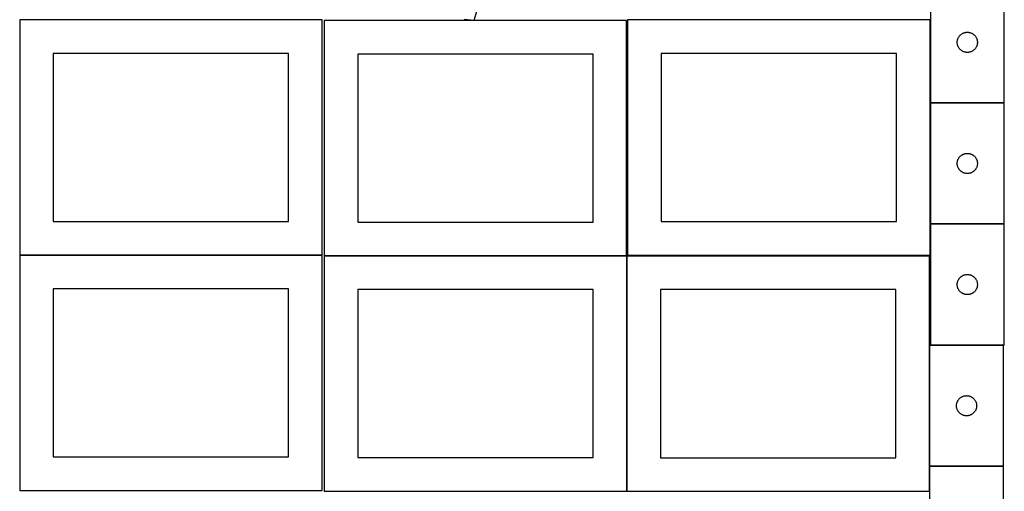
# Model space of a CAD drawing. Header units: millimetres. Extents: x 7 to 1493, y 7 to 2993.
# Tile 4 of 13: x 7 to 1471, y 1411 to 2113. Entities that reach past the tile are written whole.
import ezdxf

# ---------------------------------------------------------------- set-up
doc = ezdxf.new("R2010")
doc.units = ezdxf.units.MM
doc.layers.add('COMMON', color=5, linetype='CONTINUOUS', true_color=0x0000ff)
doc.layers.add('CUT', color=7, linetype='CONTINUOUS', true_color=0x000000)

msp = doc.modelspace()

# ---------------------------------------------------------------- linework, layer by layer
at = {"layer": 'COMMON'}
for p, q in [((1243.119844, 2112.923826), (1168.119844, 2112.923826)), ((1360.799478, 2112.823825), (1360.799478, 1989.283261)), ((1360.799478, 1989.08326), (1360.799478, 1809.08326)), ((1470.899479, 1989.183261), (1360.899479, 1989.183261)), ((1360.799478, 1808.883259), (1360.799478, 1762.823825)), ((1470.899479, 1808.98326), (1360.899479, 1808.98326)), ((456.524735, 1762.723825), (6.524735, 1762.723825)), ((909.212927, 1761.666696), (459.374233, 1761.666696)), ((909.474234, 1411.566695), (909.474234, 1761.299045)), ((1359.674234, 1628.562802), (1359.674234, 1448.562802)), ((1359.674234, 1448.362801), (1359.674234, 1411.299045)), ((1469.774235, 1448.462802), (1359.774235, 1448.462802))]:
    msp.add_line(p, q, dxfattribs=at)
at = {"layer": 'CUT'}
for p, q in [((1360.899479, 2169.283261), (1360.899479, 1989.283261)), ((1470.899479, 1989.283261), (1470.899479, 2169.283261)), ((682.626634, 2112.065619), (691.450597, 2142.579754)), ((456.524735, 2112.823825), (6.524735, 2112.823825)), ((6.524735, 2112.823825), (6.524735, 1762.823825)), ((456.524735, 1762.823825), (456.524735, 2112.823825)), ((909.212927, 2111.766696), (459.212927, 2111.766696)), ((459.212927, 2111.766696), (459.212927, 1761.766696)), ((667.349214, 2113.890721), (682.626634, 2112.065619)), ((909.212927, 1761.766696), (909.212927, 2111.766696)), ((1360.699478, 2112.823825), (910.699478, 2112.823825)), ((910.699478, 2112.823825), (910.699478, 1762.823825)), ((1360.699478, 1762.823825), (1360.699478, 2112.823825)), ((1412.831198, 2093.966097), (1413.591121, 2094.10458)), ((1413.591121, 2094.10458), (1414.357164, 2094.203759)), ((1414.357164, 2094.203759), (1415.127298, 2094.263373)), ((1415.127298, 2094.263373), (1415.899479, 2094.283261)), ((1415.899479, 2094.283261), (1416.671661, 2094.263373)), ((1416.671661, 2094.263373), (1417.441794, 2094.203759)), ((1417.441794, 2094.203759), (1418.207838, 2094.10458)), ((1418.207838, 2094.10458), (1418.96776, 2093.966097)), ((1400.904452, 2079.66948), (1400.944216, 2080.440893)), ((1400.904452, 2078.897043), (1400.904452, 2079.66948)), ((1400.944216, 2080.440893), (1401.023639, 2081.209237)), ((1401.023639, 2081.209237), (1401.14251, 2081.972473)), ((1401.14251, 2081.972473), (1401.300514, 2082.728577)), ((1401.300514, 2082.728577), (1401.497231, 2083.475546)), ((1401.497231, 2083.475546), (1401.732141, 2084.211397)), ((1401.732141, 2084.211397), (1402.00462, 2084.93418)), ((1402.00462, 2084.93418), (1402.313945, 2085.641977)), ((1402.313945, 2085.641977), (1402.659297, 2086.332912)), ((1402.659297, 2086.332912), (1403.03976, 2087.005153)), ((1403.03976, 2087.005153), (1403.454324, 2087.656917)), ((1403.454324, 2087.656917), (1403.901891, 2088.286476)), ((1403.901891, 2088.286476), (1404.381273, 2088.892159)), ((1404.381273, 2088.892159), (1404.891199, 2089.472361)), ((1404.891199, 2089.472361), (1405.430317, 2090.025544)), ((1405.430317, 2090.025544), (1405.997197, 2090.55024)), ((1405.997197, 2090.55024), (1406.590337, 2091.045058)), ((1406.590337, 2091.045058), (1407.208163, 2091.508686)), ((1407.208163, 2091.508686), (1407.849036, 2091.939895)), ((1407.849036, 2091.939895), (1408.511258, 2092.33754)), ((1408.511258, 2092.33754), (1409.193072, 2092.700568)), ((1409.193072, 2092.700568), (1409.892671, 2093.028015)), ((1409.892671, 2093.028015), (1410.608198, 2093.319014)), ((1410.608198, 2093.319014), (1411.337757, 2093.572792)), ((1411.337757, 2093.572792), (1412.079412, 2093.788677)), ((1412.079412, 2093.788677), (1412.831198, 2093.966097)), ((1418.96776, 2093.966097), (1419.719546, 2093.788677)), ((1419.719546, 2093.788677), (1420.461202, 2093.572792)), ((1420.461202, 2093.572792), (1421.190761, 2093.319014)), ((1421.190761, 2093.319014), (1421.906288, 2093.028015)), ((1421.906288, 2093.028015), (1422.605886, 2092.700568)), ((1422.605886, 2092.700568), (1423.2877, 2092.33754)), ((1423.2877, 2092.33754), (1423.949922, 2091.939895)), ((1423.949922, 2091.939895), (1424.590796, 2091.508686)), ((1424.590796, 2091.508686), (1425.208621, 2091.045058)), ((1425.208621, 2091.045058), (1425.801761, 2090.55024)), ((1425.801761, 2090.55024), (1426.368642, 2090.025544)), ((1426.368642, 2090.025544), (1426.90776, 2089.472361)), ((1426.90776, 2089.472361), (1427.417686, 2088.892159)), ((1427.417686, 2088.892159), (1427.897068, 2088.286476)), ((1427.897068, 2088.286476), (1428.344634, 2087.656917)), ((1428.344634, 2087.656917), (1428.759199, 2087.005153)), ((1428.759199, 2087.005153), (1429.139661, 2086.332912)), ((1429.139661, 2086.332912), (1429.485013, 2085.641977)), ((1429.485013, 2085.641977), (1429.794339, 2084.93418)), ((1429.794339, 2084.93418), (1430.066818, 2084.211397)), ((1430.066818, 2084.211397), (1430.301727, 2083.475546)), ((1430.301727, 2083.475546), (1430.498445, 2082.728577)), ((1430.498445, 2082.728577), (1430.656449, 2081.972473)), ((1430.656449, 2081.972473), (1430.775319, 2081.209237)), ((1430.775319, 2081.209237), (1430.854742, 2080.440893)), ((1430.854742, 2080.440893), (1430.894506, 2079.66948)), ((1430.894506, 2079.66948), (1430.894506, 2078.897043)), ((1400.944216, 2078.125629), (1400.904452, 2078.897043)), ((1401.023639, 2077.357286), (1400.944216, 2078.125629)), ((1401.14251, 2076.59405), (1401.023639, 2077.357286)), ((1401.300514, 2075.837945), (1401.14251, 2076.59405)), ((1401.497231, 2075.090977), (1401.300514, 2075.837945)), ((1401.732141, 2074.355126), (1401.497231, 2075.090977)), ((1402.00462, 2073.632343), (1401.732141, 2074.355126)), ((1402.313945, 2072.924545), (1402.00462, 2073.632343)), ((1402.659297, 2072.23361), (1402.313945, 2072.924545)), ((1403.03976, 2071.561369), (1402.659297, 2072.23361)), ((1403.454324, 2070.909606), (1403.03976, 2071.561369)), ((1403.901891, 2070.280047), (1403.454324, 2070.909606)), ((1404.381273, 2069.674364), (1403.901891, 2070.280047)), ((1404.891199, 2069.094161), (1404.381273, 2069.674364)), ((1405.430317, 2068.540979), (1404.891199, 2069.094161)), ((1405.997197, 2068.016282), (1405.430317, 2068.540979)), ((1406.590337, 2067.521464), (1405.997197, 2068.016282)), ((1407.208163, 2067.057836), (1406.590337, 2067.521464)), ((1407.849036, 2066.626628), (1407.208163, 2067.057836)), ((1408.511258, 2066.228983), (1407.849036, 2066.626628)), ((1409.193072, 2065.865955), (1408.511258, 2066.228983)), ((1409.892671, 2065.538508), (1409.193072, 2065.865955)), ((1410.608198, 2065.247509), (1409.892671, 2065.538508)), ((1411.337757, 2064.993731), (1410.608198, 2065.247509)), ((1412.079412, 2064.777845), (1411.337757, 2064.993731)), ((1412.831198, 2064.600426), (1412.079412, 2064.777845)), ((1419.719546, 2064.777845), (1418.96776, 2064.600426)), ((1420.461202, 2064.993731), (1419.719546, 2064.777845)), ((1421.190761, 2065.247509), (1420.461202, 2064.993731)), ((1421.906288, 2065.538508), (1421.190761, 2065.247509)), ((1422.605886, 2065.865955), (1421.906288, 2065.538508)), ((1423.2877, 2066.228983), (1422.605886, 2065.865955)), ((1423.949922, 2066.626628), (1423.2877, 2066.228983)), ((1424.590796, 2067.057836), (1423.949922, 2066.626628)), ((1425.208621, 2067.521464), (1424.590796, 2067.057836)), ((1425.801761, 2068.016282), (1425.208621, 2067.521464)), ((1426.368642, 2068.540979), (1425.801761, 2068.016282)), ((1426.90776, 2069.094161), (1426.368642, 2068.540979)), ((1427.417686, 2069.674364), (1426.90776, 2069.094161)), ((1427.897068, 2070.280047), (1427.417686, 2069.674364)), ((1428.344634, 2070.909606), (1427.897068, 2070.280047)), ((1428.759199, 2071.561369), (1428.344634, 2070.909606)), ((1429.139661, 2072.23361), (1428.759199, 2071.561369)), ((1429.485013, 2072.924545), (1429.139661, 2072.23361)), ((1429.794339, 2073.632343), (1429.485013, 2072.924545)), ((1430.066818, 2074.355126), (1429.794339, 2073.632343)), ((1430.301727, 2075.090977), (1430.066818, 2074.355126)), ((1430.498445, 2075.837945), (1430.301727, 2075.090977)), ((1430.656449, 2076.59405), (1430.498445, 2075.837945)), ((1430.775319, 2077.357286), (1430.656449, 2076.59405)), ((1430.854742, 2078.125629), (1430.775319, 2077.357286)), ((1430.894506, 2078.897043), (1430.854742, 2078.125629)), ((406.524735, 2062.823825), (56.524735, 2062.823825)), ((56.524735, 2062.823825), (56.524735, 1812.823825)), ((406.524735, 1812.823825), (406.524735, 2062.823825)), ((859.212927, 2061.766696), (509.212927, 2061.766696)), ((509.212927, 2061.766696), (509.212927, 1811.766696)), ((859.212927, 1811.766696), (859.212927, 2061.766696)), ((1310.699478, 2062.823825), (960.699478, 2062.823825)), ((960.699478, 2062.823825), (960.699478, 1812.823825)), ((1310.699478, 1812.823825), (1310.699478, 2062.823825)), ((1413.591121, 2064.461943), (1412.831198, 2064.600426)), ((1414.357164, 2064.362763), (1413.591121, 2064.461943)), ((1415.127298, 2064.30315), (1414.357164, 2064.362763)), ((1415.899479, 2064.283261), (1415.127298, 2064.30315)), ((1416.671661, 2064.30315), (1415.899479, 2064.283261)), ((1417.441794, 2064.362763), (1416.671661, 2064.30315)), ((1418.207838, 2064.461943), (1417.441794, 2064.362763)), ((1418.96776, 2064.600426), (1418.207838, 2064.461943)), ((1360.899479, 1989.283261), (1470.899479, 1989.283261)), ((1360.899479, 1989.08326), (1360.899479, 1809.08326)), ((1470.899479, 1989.08326), (1360.899479, 1989.08326)), ((1470.899479, 1809.08326), (1470.899479, 1989.08326)), ((1401.497231, 1903.275545), (1401.732141, 1904.011396)), ((1401.732141, 1904.011396), (1402.00462, 1904.734179)), ((1402.00462, 1904.734179), (1402.313945, 1905.441976)), ((1402.313945, 1905.441976), (1402.659297, 1906.132911)), ((1402.659297, 1906.132911), (1403.03976, 1906.805152)), ((1403.03976, 1906.805152), (1403.454324, 1907.456916)), ((1403.454324, 1907.456916), (1403.901891, 1908.086475)), ((1403.901891, 1908.086475), (1404.381273, 1908.692158)), ((1404.381273, 1908.692158), (1404.891199, 1909.27236)), ((1404.891199, 1909.27236), (1405.430317, 1909.825543)), ((1405.430317, 1909.825543), (1405.997197, 1910.350239)), ((1405.997197, 1910.350239), (1406.590337, 1910.845057)), ((1406.590337, 1910.845057), (1407.208163, 1911.308685)), ((1407.208163, 1911.308685), (1407.849036, 1911.739894)), ((1407.849036, 1911.739894), (1408.511258, 1912.137539)), ((1408.511258, 1912.137539), (1409.193072, 1912.500567)), ((1409.193072, 1912.500567), (1409.892671, 1912.828014)), ((1409.892671, 1912.828014), (1410.608198, 1913.119013)), ((1410.608198, 1913.119013), (1411.337757, 1913.372791)), ((1411.337757, 1913.372791), (1412.079412, 1913.588676)), ((1412.079412, 1913.588676), (1412.831198, 1913.766096)), ((1412.831198, 1913.766096), (1413.591121, 1913.904579)), ((1413.591121, 1913.904579), (1414.357164, 1914.003758)), ((1414.357164, 1914.003758), (1415.127298, 1914.063372)), ((1415.127298, 1914.063372), (1415.899479, 1914.08326)), ((1415.899479, 1914.08326), (1416.671661, 1914.063372)), ((1416.671661, 1914.063372), (1417.441794, 1914.003758)), ((1417.441794, 1914.003758), (1418.207838, 1913.904579)), ((1418.207838, 1913.904579), (1418.96776, 1913.766096)), ((1418.96776, 1913.766096), (1419.719546, 1913.588676)), ((1419.719546, 1913.588676), (1420.461202, 1913.372791)), ((1420.461202, 1913.372791), (1421.190761, 1913.119013)), ((1421.190761, 1913.119013), (1421.906288, 1912.828014)), ((1421.906288, 1912.828014), (1422.605886, 1912.500567)), ((1422.605886, 1912.500567), (1423.2877, 1912.137539)), ((1423.2877, 1912.137539), (1423.949922, 1911.739894)), ((1423.949922, 1911.739894), (1424.590796, 1911.308685)), ((1424.590796, 1911.308685), (1425.208621, 1910.845057)), ((1425.208621, 1910.845057), (1425.801761, 1910.350239)), ((1425.801761, 1910.350239), (1426.368642, 1909.825543)), ((1426.368642, 1909.825543), (1426.90776, 1909.27236)), ((1426.90776, 1909.27236), (1427.417686, 1908.692158)), ((1427.417686, 1908.692158), (1427.897068, 1908.086475)), ((1427.897068, 1908.086475), (1428.344634, 1907.456916)), ((1428.344634, 1907.456916), (1428.759199, 1906.805152)), ((1428.759199, 1906.805152), (1429.139661, 1906.132911)), ((1429.139661, 1906.132911), (1429.485013, 1905.441976)), ((1429.485013, 1905.441976), (1429.794339, 1904.734179)), ((1429.794339, 1904.734179), (1430.066818, 1904.011396)), ((1430.066818, 1904.011396), (1430.301727, 1903.275545)), ((1400.904452, 1899.469479), (1400.944216, 1900.240892)), ((1400.904452, 1898.697042), (1400.904452, 1899.469479)), ((1400.944216, 1897.925628), (1400.904452, 1898.697042)), ((1400.944216, 1900.240892), (1401.023639, 1901.009236)), ((1401.023639, 1897.157285), (1400.944216, 1897.925628)), ((1401.023639, 1901.009236), (1401.14251, 1901.772472)), ((1401.14251, 1896.394049), (1401.023639, 1897.157285)), ((1401.14251, 1901.772472), (1401.300514, 1902.528576)), ((1401.300514, 1895.637944), (1401.14251, 1896.394049)), ((1401.300514, 1902.528576), (1401.497231, 1903.275545)), ((1401.497231, 1894.890976), (1401.300514, 1895.637944)), ((1401.732141, 1894.155125), (1401.497231, 1894.890976)), ((1402.00462, 1893.432342), (1401.732141, 1894.155125)), ((1402.313945, 1892.724544), (1402.00462, 1893.432342)), ((1402.659297, 1892.033609), (1402.313945, 1892.724544)), ((1403.03976, 1891.361368), (1402.659297, 1892.033609)), ((1403.454324, 1890.709605), (1403.03976, 1891.361368)), ((1403.901891, 1890.080046), (1403.454324, 1890.709605)), ((1404.381273, 1889.474363), (1403.901891, 1890.080046)), ((1404.891199, 1888.89416), (1404.381273, 1889.474363)), ((1427.417686, 1889.474363), (1426.90776, 1888.89416)), ((1427.897068, 1890.080046), (1427.417686, 1889.474363)), ((1428.344634, 1890.709605), (1427.897068, 1890.080046)), ((1428.759199, 1891.361368), (1428.344634, 1890.709605)), ((1429.139661, 1892.033609), (1428.759199, 1891.361368)), ((1429.485013, 1892.724544), (1429.139661, 1892.033609)), ((1429.794339, 1893.432342), (1429.485013, 1892.724544)), ((1430.066818, 1894.155125), (1429.794339, 1893.432342)), ((1430.301727, 1894.890976), (1430.066818, 1894.155125)), ((1430.301727, 1903.275545), (1430.498445, 1902.528576)), ((1430.498445, 1895.637944), (1430.301727, 1894.890976)), ((1430.498445, 1902.528576), (1430.656449, 1901.772472)), ((1430.656449, 1896.394049), (1430.498445, 1895.637944)), ((1430.656449, 1901.772472), (1430.775319, 1901.009236)), ((1430.775319, 1897.157285), (1430.656449, 1896.394049)), ((1430.775319, 1901.009236), (1430.854742, 1900.240892)), ((1430.854742, 1897.925628), (1430.775319, 1897.157285)), ((1430.854742, 1900.240892), (1430.894506, 1899.469479)), ((1430.894506, 1898.697042), (1430.854742, 1897.925628)), ((1430.894506, 1899.469479), (1430.894506, 1898.697042)), ((1405.430317, 1888.340978), (1404.891199, 1888.89416)), ((1405.997197, 1887.816281), (1405.430317, 1888.340978)), ((1406.590337, 1887.321463), (1405.997197, 1887.816281)), ((1407.208163, 1886.857835), (1406.590337, 1887.321463)), ((1407.849036, 1886.426627), (1407.208163, 1886.857835)), ((1408.511258, 1886.028982), (1407.849036, 1886.426627)), ((1409.193072, 1885.665954), (1408.511258, 1886.028982)), ((1409.892671, 1885.338507), (1409.193072, 1885.665954)), ((1410.608198, 1885.047508), (1409.892671, 1885.338507)), ((1411.337757, 1884.79373), (1410.608198, 1885.047508)), ((1412.079412, 1884.577844), (1411.337757, 1884.79373)), ((1412.831198, 1884.400425), (1412.079412, 1884.577844)), ((1413.591121, 1884.261942), (1412.831198, 1884.400425)), ((1414.357164, 1884.162762), (1413.591121, 1884.261942)), ((1415.127298, 1884.103149), (1414.357164, 1884.162762)), ((1415.899479, 1884.08326), (1415.127298, 1884.103149)), ((1416.671661, 1884.103149), (1415.899479, 1884.08326)), ((1417.441794, 1884.162762), (1416.671661, 1884.103149)), ((1418.207838, 1884.261942), (1417.441794, 1884.162762)), ((1418.96776, 1884.400425), (1418.207838, 1884.261942)), ((1419.719546, 1884.577844), (1418.96776, 1884.400425)), ((1420.461202, 1884.79373), (1419.719546, 1884.577844)), ((1421.190761, 1885.047508), (1420.461202, 1884.79373)), ((1421.906288, 1885.338507), (1421.190761, 1885.047508)), ((1422.605886, 1885.665954), (1421.906288, 1885.338507)), ((1423.2877, 1886.028982), (1422.605886, 1885.665954)), ((1423.949922, 1886.426627), (1423.2877, 1886.028982)), ((1424.590796, 1886.857835), (1423.949922, 1886.426627)), ((1425.208621, 1887.321463), (1424.590796, 1886.857835)), ((1425.801761, 1887.816281), (1425.208621, 1887.321463)), ((1426.368642, 1888.340978), (1425.801761, 1887.816281)), ((1426.90776, 1888.89416), (1426.368642, 1888.340978)), ((56.524735, 1812.823825), (406.524735, 1812.823825)), ((509.212927, 1811.766696), (859.212927, 1811.766696)), ((960.699478, 1812.823825), (1310.699478, 1812.823825)), ((1360.899479, 1809.08326), (1470.899479, 1809.08326)), ((1470.899479, 1808.883259), (1360.899479, 1808.883259)), ((1360.899479, 1808.883259), (1360.899479, 1628.883259)), ((1470.899479, 1628.883259), (1470.899479, 1808.883259)), ((6.524735, 1762.823825), (456.524735, 1762.823825)), ((456.524735, 1762.623824), (6.524735, 1762.623824)), ((6.524735, 1762.623824), (6.524735, 1412.623824)), ((456.524735, 1412.623824), (456.524735, 1762.623824)), ((459.212927, 1761.766696), (909.212927, 1761.766696)), ((909.374233, 1761.566695), (459.374233, 1761.566695)), ((459.374233, 1761.566695), (459.374233, 1411.566695)), ((909.374233, 1411.566695), (909.374233, 1761.566695)), ((1359.574234, 1761.299045), (909.574234, 1761.299045)), ((909.574234, 1761.299045), (909.574234, 1411.299045)), ((910.699478, 1762.823825), (1360.699478, 1762.823825)), ((1359.574234, 1411.299045), (1359.574234, 1761.299045)), ((1403.901891, 1727.886474), (1404.381273, 1728.492157)), ((1404.381273, 1728.492157), (1404.891199, 1729.072359)), ((1404.891199, 1729.072359), (1405.430317, 1729.625542)), ((1405.430317, 1729.625542), (1405.997197, 1730.150238)), ((1405.997197, 1730.150238), (1406.590337, 1730.645056)), ((1406.590337, 1730.645056), (1407.208163, 1731.108684)), ((1407.208163, 1731.108684), (1407.849036, 1731.539893)), ((1407.849036, 1731.539893), (1408.511258, 1731.937538)), ((1408.511258, 1731.937538), (1409.193072, 1732.300566)), ((1409.193072, 1732.300566), (1409.892671, 1732.628013)), ((1409.892671, 1732.628013), (1410.608198, 1732.919012)), ((1410.608198, 1732.919012), (1411.337757, 1733.17279)), ((1411.337757, 1733.17279), (1412.079412, 1733.388675)), ((1412.079412, 1733.388675), (1412.831198, 1733.566095)), ((1412.831198, 1733.566095), (1413.591121, 1733.704578)), ((1413.591121, 1733.704578), (1414.357164, 1733.803757)), ((1414.357164, 1733.803757), (1415.127298, 1733.863371)), ((1415.127298, 1733.863371), (1415.899479, 1733.883259)), ((1415.899479, 1733.883259), (1416.671661, 1733.863371)), ((1416.671661, 1733.863371), (1417.441794, 1733.803757)), ((1417.441794, 1733.803757), (1418.207838, 1733.704578)), ((1418.207838, 1733.704578), (1418.96776, 1733.566095)), ((1418.96776, 1733.566095), (1419.719546, 1733.388675)), ((1419.719546, 1733.388675), (1420.461202, 1733.17279)), ((1420.461202, 1733.17279), (1421.190761, 1732.919012)), ((1421.190761, 1732.919012), (1421.906288, 1732.628013)), ((1421.906288, 1732.628013), (1422.605886, 1732.300566)), ((1422.605886, 1732.300566), (1423.2877, 1731.937538)), ((1423.2877, 1731.937538), (1423.949922, 1731.539893)), ((1423.949922, 1731.539893), (1424.590796, 1731.108684)), ((1424.590796, 1731.108684), (1425.208621, 1730.645056)), ((1425.208621, 1730.645056), (1425.801761, 1730.150238)), ((1425.801761, 1730.150238), (1426.368642, 1729.625542)), ((1426.368642, 1729.625542), (1426.90776, 1729.072359)), ((1426.90776, 1729.072359), (1427.417686, 1728.492157)), ((1427.417686, 1728.492157), (1427.897068, 1727.886474)), ((1400.904452, 1719.269478), (1400.944216, 1720.040891)), ((1400.904452, 1718.497041), (1400.904452, 1719.269478)), ((1400.944216, 1717.725627), (1400.904452, 1718.497041)), ((1400.944216, 1720.040891), (1401.023639, 1720.809235)), ((1401.023639, 1716.957284), (1400.944216, 1717.725627)), ((1401.023639, 1720.809235), (1401.14251, 1721.572471)), ((1401.14251, 1716.194048), (1401.023639, 1716.957284)), ((1401.14251, 1721.572471), (1401.300514, 1722.328575)), ((1401.300514, 1715.437943), (1401.14251, 1716.194048)), ((1401.300514, 1722.328575), (1401.497231, 1723.075544)), ((1401.497231, 1714.690975), (1401.300514, 1715.437943)), ((1401.497231, 1723.075544), (1401.732141, 1723.811395)), ((1401.732141, 1713.955124), (1401.497231, 1714.690975)), ((1401.732141, 1723.811395), (1402.00462, 1724.534178)), ((1402.00462, 1713.232341), (1401.732141, 1713.955124)), ((1402.00462, 1724.534178), (1402.313945, 1725.241975)), ((1402.313945, 1725.241975), (1402.659297, 1725.93291)), ((1402.659297, 1725.93291), (1403.03976, 1726.605151)), ((1403.03976, 1726.605151), (1403.454324, 1727.256915)), ((1403.454324, 1727.256915), (1403.901891, 1727.886474)), ((1427.897068, 1727.886474), (1428.344634, 1727.256915)), ((1428.344634, 1727.256915), (1428.759199, 1726.605151)), ((1428.759199, 1726.605151), (1429.139661, 1725.93291)), ((1429.139661, 1725.93291), (1429.485013, 1725.241975)), ((1429.485013, 1725.241975), (1429.794339, 1724.534178)), ((1429.794339, 1724.534178), (1430.066818, 1723.811395)), ((1430.066818, 1713.955124), (1429.794339, 1713.232341)), ((1430.066818, 1723.811395), (1430.301727, 1723.075544)), ((1430.301727, 1714.690975), (1430.066818, 1713.955124)), ((1430.301727, 1723.075544), (1430.498445, 1722.328575)), ((1430.498445, 1715.437943), (1430.301727, 1714.690975)), ((1430.498445, 1722.328575), (1430.656449, 1721.572471)), ((1430.656449, 1716.194048), (1430.498445, 1715.437943)), ((1430.656449, 1721.572471), (1430.775319, 1720.809235)), ((1430.775319, 1716.957284), (1430.656449, 1716.194048)), ((1430.775319, 1720.809235), (1430.854742, 1720.040891)), ((1430.854742, 1717.725627), (1430.775319, 1716.957284)), ((1430.854742, 1720.040891), (1430.894506, 1719.269478)), ((1430.894506, 1718.497041), (1430.854742, 1717.725627)), ((1430.894506, 1719.269478), (1430.894506, 1718.497041)), ((406.524735, 1712.623824), (56.524735, 1712.623824)), ((56.524735, 1712.623824), (56.524735, 1462.623824)), ((406.524735, 1462.623824), (406.524735, 1712.623824)), ((859.374233, 1711.566695), (509.374233, 1711.566695)), ((509.374233, 1711.566695), (509.374233, 1461.566695)), ((859.374233, 1461.566695), (859.374233, 1711.566695)), ((1309.574234, 1711.299045), (959.574234, 1711.299045)), ((959.574234, 1711.299045), (959.574234, 1461.299045)), ((1309.574234, 1461.299045), (1309.574234, 1711.299045)), ((1402.313945, 1712.524543), (1402.00462, 1713.232341)), ((1402.659297, 1711.833608), (1402.313945, 1712.524543)), ((1403.03976, 1711.161367), (1402.659297, 1711.833608)), ((1403.454324, 1710.509604), (1403.03976, 1711.161367)), ((1403.901891, 1709.880045), (1403.454324, 1710.509604)), ((1404.381273, 1709.274362), (1403.901891, 1709.880045)), ((1404.891199, 1708.694159), (1404.381273, 1709.274362)), ((1405.430317, 1708.140977), (1404.891199, 1708.694159)), ((1405.997197, 1707.61628), (1405.430317, 1708.140977)), ((1406.590337, 1707.121462), (1405.997197, 1707.61628)), ((1407.208163, 1706.657834), (1406.590337, 1707.121462)), ((1407.849036, 1706.226626), (1407.208163, 1706.657834)), ((1408.511258, 1705.828981), (1407.849036, 1706.226626)), ((1409.193072, 1705.465953), (1408.511258, 1705.828981)), ((1409.892671, 1705.138506), (1409.193072, 1705.465953)), ((1410.608198, 1704.847507), (1409.892671, 1705.138506)), ((1411.337757, 1704.593729), (1410.608198, 1704.847507)), ((1412.079412, 1704.377843), (1411.337757, 1704.593729)), ((1412.831198, 1704.200424), (1412.079412, 1704.377843)), ((1413.591121, 1704.061941), (1412.831198, 1704.200424)), ((1414.357164, 1703.962761), (1413.591121, 1704.061941)), ((1415.127298, 1703.903148), (1414.357164, 1703.962761)), ((1415.899479, 1703.883259), (1415.127298, 1703.903148)), ((1416.671661, 1703.903148), (1415.899479, 1703.883259)), ((1417.441794, 1703.962761), (1416.671661, 1703.903148)), ((1418.207838, 1704.061941), (1417.441794, 1703.962761)), ((1418.96776, 1704.200424), (1418.207838, 1704.061941)), ((1419.719546, 1704.377843), (1418.96776, 1704.200424)), ((1420.461202, 1704.593729), (1419.719546, 1704.377843)), ((1421.190761, 1704.847507), (1420.461202, 1704.593729)), ((1421.906288, 1705.138506), (1421.190761, 1704.847507)), ((1422.605886, 1705.465953), (1421.906288, 1705.138506)), ((1423.2877, 1705.828981), (1422.605886, 1705.465953)), ((1423.949922, 1706.226626), (1423.2877, 1705.828981)), ((1424.590796, 1706.657834), (1423.949922, 1706.226626)), ((1425.208621, 1707.121462), (1424.590796, 1706.657834)), ((1425.801761, 1707.61628), (1425.208621, 1707.121462)), ((1426.368642, 1708.140977), (1425.801761, 1707.61628)), ((1426.90776, 1708.694159), (1426.368642, 1708.140977)), ((1427.417686, 1709.274362), (1426.90776, 1708.694159)), ((1427.897068, 1709.880045), (1427.417686, 1709.274362)), ((1428.344634, 1710.509604), (1427.897068, 1709.880045)), ((1428.759199, 1711.161367), (1428.344634, 1710.509604)), ((1429.139661, 1711.833608), (1428.759199, 1711.161367)), ((1429.485013, 1712.524543), (1429.139661, 1711.833608)), ((1429.794339, 1713.232341), (1429.485013, 1712.524543)), ((1359.774235, 1628.562802), (1359.774235, 1448.562802)), ((1469.774235, 1628.562802), (1359.774235, 1628.562802)), ((1360.899479, 1628.883259), (1470.899479, 1628.883259)), ((1469.774235, 1448.562802), (1469.774235, 1628.562802)), ((1408.067828, 1551.980109), (1408.767427, 1552.307556)), ((1408.767427, 1552.307556), (1409.482954, 1552.598555)), ((1409.482954, 1552.598555), (1410.212513, 1552.852333)), ((1410.212513, 1552.852333), (1410.954168, 1553.068218)), ((1410.954168, 1553.068218), (1411.705954, 1553.245638)), ((1411.705954, 1553.245638), (1412.465876, 1553.384121)), ((1412.465876, 1553.384121), (1413.23192, 1553.4833)), ((1413.23192, 1553.4833), (1414.002054, 1553.542914)), ((1414.002054, 1553.542914), (1414.774235, 1553.562802)), ((1414.774235, 1553.562802), (1415.546416, 1553.542914)), ((1415.546416, 1553.542914), (1416.31655, 1553.4833)), ((1416.31655, 1553.4833), (1417.082594, 1553.384121)), ((1417.082594, 1553.384121), (1417.842516, 1553.245638)), ((1417.842516, 1553.245638), (1418.594302, 1553.068218)), ((1418.594302, 1553.068218), (1419.335958, 1552.852333)), ((1419.335958, 1552.852333), (1420.065516, 1552.598555)), ((1420.065516, 1552.598555), (1420.781044, 1552.307556)), ((1420.781044, 1552.307556), (1421.480642, 1551.980109)), ((1399.779208, 1538.949021), (1399.818972, 1539.720434)), ((1399.779208, 1538.176584), (1399.779208, 1538.949021)), ((1399.818972, 1537.40517), (1399.779208, 1538.176584)), ((1399.818972, 1539.720434), (1399.898395, 1540.488778)), ((1399.898395, 1540.488778), (1400.017266, 1541.252014)), ((1400.017266, 1541.252014), (1400.17527, 1542.008118)), ((1400.17527, 1542.008118), (1400.371987, 1542.755087)), ((1400.371987, 1542.755087), (1400.606897, 1543.490938)), ((1400.606897, 1543.490938), (1400.879376, 1544.213721)), ((1400.879376, 1544.213721), (1401.188701, 1544.921518)), ((1401.188701, 1544.921518), (1401.534053, 1545.612453)), ((1401.534053, 1545.612453), (1401.914516, 1546.284694)), ((1401.914516, 1546.284694), (1402.32908, 1546.936458)), ((1402.32908, 1546.936458), (1402.776646, 1547.566017)), ((1402.776646, 1547.566017), (1403.256028, 1548.1717)), ((1403.256028, 1548.1717), (1403.765955, 1548.751902)), ((1403.765955, 1548.751902), (1404.305073, 1549.305085)), ((1404.305073, 1549.305085), (1404.871953, 1549.829781)), ((1404.871953, 1549.829781), (1405.465093, 1550.324599)), ((1405.465093, 1550.324599), (1406.082919, 1550.788227)), ((1406.082919, 1550.788227), (1406.723792, 1551.219436)), ((1406.723792, 1551.219436), (1407.386014, 1551.617081)), ((1407.386014, 1551.617081), (1408.067828, 1551.980109)), ((1421.480642, 1551.980109), (1422.162456, 1551.617081)), ((1422.162456, 1551.617081), (1422.824678, 1551.219436)), ((1422.824678, 1551.219436), (1423.465552, 1550.788227)), ((1423.465552, 1550.788227), (1424.083377, 1550.324599)), ((1424.083377, 1550.324599), (1424.676517, 1549.829781)), ((1424.676517, 1549.829781), (1425.243397, 1549.305085)), ((1425.243397, 1549.305085), (1425.782516, 1548.751902)), ((1425.782516, 1548.751902), (1426.292442, 1548.1717)), ((1426.292442, 1548.1717), (1426.771824, 1547.566017)), ((1426.771824, 1547.566017), (1427.21939, 1546.936458)), ((1427.21939, 1546.936458), (1427.633955, 1546.284694)), ((1427.633955, 1546.284694), (1428.014417, 1545.612453)), ((1428.014417, 1545.612453), (1428.359769, 1544.921518)), ((1428.359769, 1544.921518), (1428.669095, 1544.213721)), ((1428.669095, 1544.213721), (1428.941574, 1543.490938)), ((1428.941574, 1543.490938), (1429.176483, 1542.755087)), ((1429.176483, 1542.755087), (1429.373201, 1542.008118)), ((1429.373201, 1542.008118), (1429.531204, 1541.252014)), ((1429.531204, 1541.252014), (1429.650075, 1540.488778)), ((1429.650075, 1540.488778), (1429.729498, 1539.720434)), ((1429.729498, 1539.720434), (1429.769262, 1538.949021)), ((1429.769262, 1538.176584), (1429.729498, 1537.40517)), ((1429.769262, 1538.949021), (1429.769262, 1538.176584)), ((1399.898395, 1536.636827), (1399.818972, 1537.40517)), ((1400.017266, 1535.873591), (1399.898395, 1536.636827)), ((1400.17527, 1535.117486), (1400.017266, 1535.873591)), ((1400.371987, 1534.370518), (1400.17527, 1535.117486)), ((1400.606897, 1533.634667), (1400.371987, 1534.370518)), ((1400.879376, 1532.911884), (1400.606897, 1533.634667)), ((1401.188701, 1532.204086), (1400.879376, 1532.911884)), ((1401.534053, 1531.513151), (1401.188701, 1532.204086)), ((1401.914516, 1530.84091), (1401.534053, 1531.513151)), ((1402.32908, 1530.189147), (1401.914516, 1530.84091)), ((1402.776646, 1529.559588), (1402.32908, 1530.189147)), ((1403.256028, 1528.953905), (1402.776646, 1529.559588)), ((1403.765955, 1528.373702), (1403.256028, 1528.953905)), ((1404.305073, 1527.82052), (1403.765955, 1528.373702)), ((1404.871953, 1527.295823), (1404.305073, 1527.82052)), ((1405.465093, 1526.801005), (1404.871953, 1527.295823)), ((1406.082919, 1526.337377), (1405.465093, 1526.801005)), ((1406.723792, 1525.906169), (1406.082919, 1526.337377)), ((1407.386014, 1525.508524), (1406.723792, 1525.906169)), ((1408.067828, 1525.145496), (1407.386014, 1525.508524)), ((1408.767427, 1524.818049), (1408.067828, 1525.145496)), ((1409.482954, 1524.52705), (1408.767427, 1524.818049)), ((1410.212513, 1524.273272), (1409.482954, 1524.52705)), ((1410.954168, 1524.057386), (1410.212513, 1524.273272)), ((1411.705954, 1523.879967), (1410.954168, 1524.057386)), ((1412.465876, 1523.741484), (1411.705954, 1523.879967)), ((1413.23192, 1523.642304), (1412.465876, 1523.741484)), ((1414.002054, 1523.582691), (1413.23192, 1523.642304)), ((1414.774235, 1523.562802), (1414.002054, 1523.582691)), ((1415.546416, 1523.582691), (1414.774235, 1523.562802)), ((1416.31655, 1523.642304), (1415.546416, 1523.582691)), ((1417.082594, 1523.741484), (1416.31655, 1523.642304)), ((1417.842516, 1523.879967), (1417.082594, 1523.741484)), ((1418.594302, 1524.057386), (1417.842516, 1523.879967)), ((1419.335958, 1524.273272), (1418.594302, 1524.057386)), ((1420.065516, 1524.52705), (1419.335958, 1524.273272)), ((1420.781044, 1524.818049), (1420.065516, 1524.52705)), ((1421.480642, 1525.145496), (1420.781044, 1524.818049)), ((1422.162456, 1525.508524), (1421.480642, 1525.145496)), ((1422.824678, 1525.906169), (1422.162456, 1525.508524)), ((1423.465552, 1526.337377), (1422.824678, 1525.906169)), ((1424.083377, 1526.801005), (1423.465552, 1526.337377)), ((1424.676517, 1527.295823), (1424.083377, 1526.801005)), ((1425.243397, 1527.82052), (1424.676517, 1527.295823)), ((1425.782516, 1528.373702), (1425.243397, 1527.82052)), ((1426.292442, 1528.953905), (1425.782516, 1528.373702)), ((1426.771824, 1529.559588), (1426.292442, 1528.953905)), ((1427.21939, 1530.189147), (1426.771824, 1529.559588)), ((1427.633955, 1530.84091), (1427.21939, 1530.189147)), ((1428.014417, 1531.513151), (1427.633955, 1530.84091)), ((1428.359769, 1532.204086), (1428.014417, 1531.513151)), ((1428.669095, 1532.911884), (1428.359769, 1532.204086)), ((1428.941574, 1533.634667), (1428.669095, 1532.911884)), ((1429.176483, 1534.370518), (1428.941574, 1533.634667)), ((1429.373201, 1535.117486), (1429.176483, 1534.370518)), ((1429.531204, 1535.873591), (1429.373201, 1535.117486)), ((1429.650075, 1536.636827), (1429.531204, 1535.873591)), ((1429.729498, 1537.40517), (1429.650075, 1536.636827)), ((56.524735, 1462.623824), (406.524735, 1462.623824)), ((509.374233, 1461.566695), (859.374233, 1461.566695)), ((959.574234, 1461.299045), (1309.574234, 1461.299045)), ((1359.774235, 1448.562802), (1469.774235, 1448.562802)), ((1359.774235, 1448.362801), (1359.774235, 1268.362801)), ((1469.774235, 1448.362801), (1359.774235, 1448.362801)), ((1469.774235, 1268.362801), (1469.774235, 1448.362801)), ((6.524735, 1412.623824), (456.524735, 1412.623824)), ((459.374233, 1411.566695), (909.374233, 1411.566695)), ((909.574234, 1411.299045), (1359.574234, 1411.299045))]:
    msp.add_line(p, q, dxfattribs=at)

doc.saveas('drawing.dxf')
